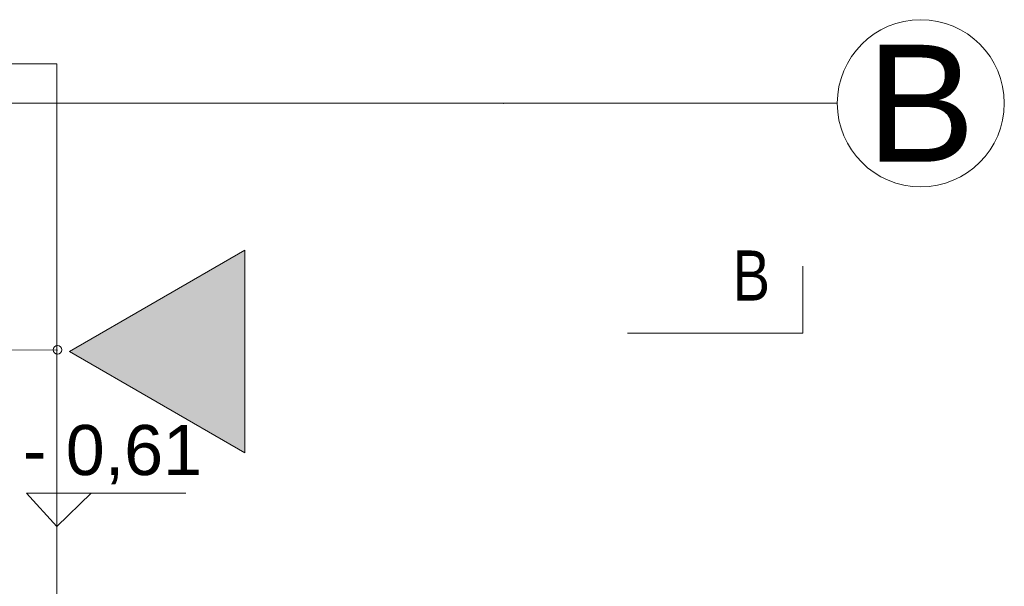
# Model space of a CAD drawing. Header units: millimetres. Extents: x -573548 to 674770, y -210017 to -47794.
# Tile 115 of 234: x 119165 to 122113, y -124928 to -123233. Entities that reach past the tile are written whole.
import ezdxf
from ezdxf.enums import TextEntityAlignment as Align

# ---------------------------------------------------------------- set-up
doc = ezdxf.new("R2010")
doc.units = ezdxf.units.MM
for name, color, linetype, lineweight in [('A.03 RZUT PARTERU_is$0$0_Nr_pióra__25', 8, 'Continuous', 9), ('A.03 RZUT PARTERU_is$0$A-WIDOK_Nr_pióra__1', 8, 'Continuous', 9), ('A.03 RZUT PARTERU_is$0$Koty_Nr_pióra__1', 8, 'Continuous', 9), ('A.03 RZUT PARTERU_is$0$Koty_Nr_pióra__61', 8, 'Continuous', 9), ('A.03 RZUT PARTERU_is$0$opisy inne_Nr_pióra__25', 8, 'Continuous', 9), ('A.03 RZUT PARTERU_is$0$SCHODY_Nr_pióra__1', 8, 'Continuous', 9), ('A.03 RZUT PARTERU_is$0$Structural - Grid', 8, 'Continuous', 9), ('A.03 RZUT PARTERU_is$0$Structural - Grid_Nr_pióra__17', 8, 'Continuous', 9)]:
    doc.layers.add(name, color=color, linetype=linetype, lineweight=lineweight)
doc.styles.add('A.03 RZUT PARTERU_is$0$STYL_AUTOMATYCZNY_2', font='arial.ttf')
doc.styles.add('A.03 RZUT PARTERU_is$0$STYL_AUTOMATYCZNY_3', font='arial.ttf', dxfattribs={"width": 0.8})

# ---------------------------------------------------------------- blocks, each defined once
blk = doc.blocks.new('A.03 RZUT PARTERU_is$0$Standardowy znacznik osi_4')
at = {"layer": 'A.03 RZUT PARTERU_is$0$Structural - Grid_Nr_pióra__17'}
for q in [(0, 0), (42868.7, 0)]:
    blk.add_line((1000, 0), q, dxfattribs=at)
blk.add_circle((-250, 0), 250, dxfattribs=at)
blk.add_point((1000, 0), dxfattribs=at)
blk.add_point((1000, 0), dxfattribs=at)
at = {"layer": 'A.03 RZUT PARTERU_is$0$Structural - Grid_Nr_pióra__17', "style": 'A.03 RZUT PARTERU_is$0$STYL_AUTOMATYCZNY_2'}
for tag, p in [('AC_MarkerText_1_0', (-250, -335)), ('AC_MarkerText_1_1', (44118.7, -335))]:
    blk.add_attdef(tag, text='', height=350, rotation=180, dxfattribs=at).set_placement(p, align=Align.TOP_CENTER)
blk = doc.blocks.new('A.03 RZUT PARTERU_is')
at = {"layer": 'A.03 RZUT PARTERU_is$0$A-WIDOK_Nr_pióra__1'}
blk.add_hatch(color=256, dxfattribs=at).paths.add_polyline_path([(774534.3, -99225.2), (775058.7, -99528), (775058.7, -98922.5)])
at = {"layer": 'A.03 RZUT PARTERU_is$0$0_Nr_pióra__25'}
blk.add_lwpolyline([(776204.7, -99170.1), (776729.7, -99170.1), (776729.7, -98970.1)], dxfattribs=at)
at = {"layer": 'A.03 RZUT PARTERU_is$0$A-WIDOK_Nr_pióra__1'}
blk.add_lwpolyline([(774534.3, -99225.2), (775058.7, -99528), (775058.7, -98922.5)], close=True, dxfattribs=at)
at = {"layer": 'A.03 RZUT PARTERU_is$0$Koty_Nr_pióra__1'}
blk.add_lwpolyline([(774882.4, -99649), (774405.1, -99649), (774496.3, -99748.6), (774598.4, -99649)], dxfattribs=at)
at = {"layer": 'A.03 RZUT PARTERU_is$0$SCHODY_Nr_pióra__1'}
for q in [(773756.3, -98364.9), (774496.3, -100104.5)]:
    blk.add_line((774496.3, -98364.9), q, dxfattribs=at)
blk.add_lwpolyline([(774510.8, -99220.2, 1), (774485.3, -99220.2, 1)], format="xyb", close=True, dxfattribs=at)
blk.add_lwpolyline([(774498, -99221.2), (774246.1, -99220.2), (774066.3, -99220.2)], dxfattribs=at)
at = {"layer": 'A.03 RZUT PARTERU_is$0$Structural - Grid'}
ref = blk.add_blockref('A.03 RZUT PARTERU_is$0$Standardowy znacznik osi_4', (776832.4, -98482.5), dxfattribs=dict(at, zscale=1000, rotation=180))
ref.add_attrib('AC_MarkerText_1', 'B', dxfattribs={"layer": 'A.03 RZUT PARTERU_is$0$Structural - Grid_Nr_pióra__17', "color": 20, "lineweight": 15, "true_color": 0xf73328, "height": 350, "rotation": 360, "style": 'A.03 RZUT PARTERU_is$0$STYL_AUTOMATYCZNY_2'}).set_placement((777082.4, -98307.5), align=Align.TOP_CENTER)
at = {"layer": 'A.03 RZUT PARTERU_is$0$Koty_Nr_pióra__61', "insert": (774394.9, -99623), "char_height": 150, "attachment_point": 7, "style": 'A.03 RZUT PARTERU_is$0$STYL_AUTOMATYCZNY_2'}
blk.add_mtext('\\A1;{\\pql;\\fArial|b0|i0|c238|p0;\\W1.000000;- 0,61}', dxfattribs=at)
at = {"layer": 'A.03 RZUT PARTERU_is$0$opisy inne_Nr_pióra__25', "insert": (776519.3, -99073), "char_height": 150, "attachment_point": 7, "style": 'A.03 RZUT PARTERU_is$0$STYL_AUTOMATYCZNY_3'}
blk.add_mtext('\\A1;{\\pql;\\fArial|b0|i0|c238|p0;\\W0.800000;B}', dxfattribs=at)

msp = doc.modelspace()

# ---------------------------------------------------------------- block references
at = {"color": 150}
msp.add_blockref('A.03 RZUT PARTERU_is', (-655219.6, -25000), dxfattribs=at)

doc.saveas('drawing.dxf')
